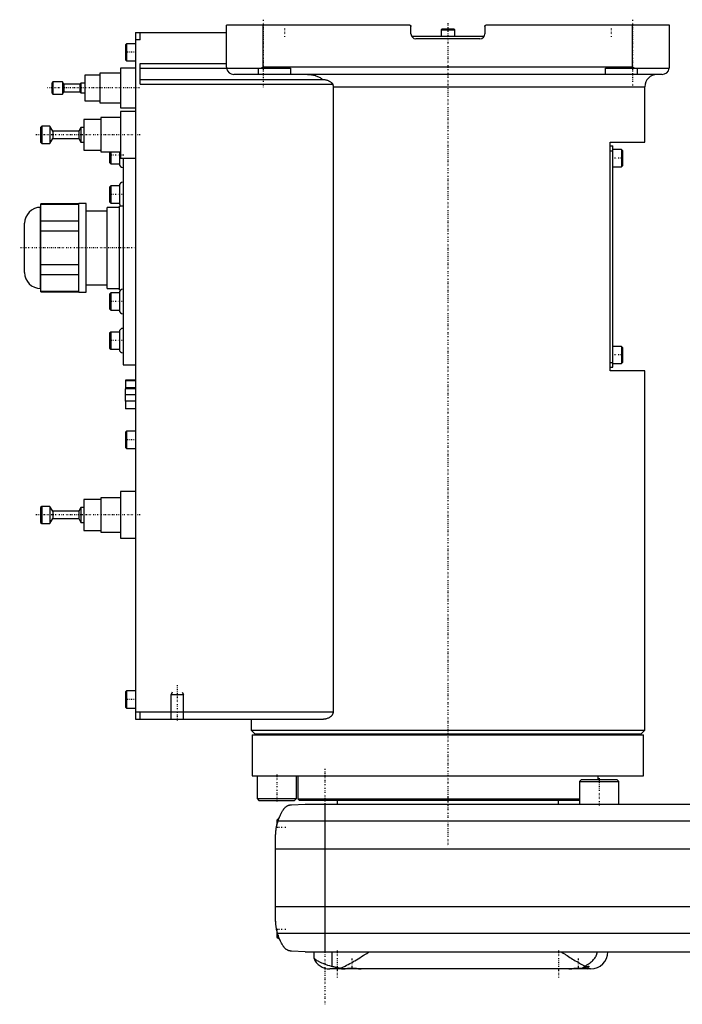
# Model space of a CAD drawing. Extents: x -174 to 502, y -147 to 655.
# Tile 1 of 4: x -174 to 95, y -81 to 319. Entities that reach past the tile are written whole.
import ezdxf

# ---------------------------------------------------------------- set-up
doc = ezdxf.new("R2010")
doc.units = 0
doc.linetypes.add('CENTER', pattern=[1.5, 0.45, -0.5, 0.05, -0.5])
for name, color, linetype in [('AM_0', 7, 'CONTINUOUS'), ('AM_10', 7, 'CONTINUOUS'), ('AM_7', 7, 'CENTER')]:
    doc.layers.add(name, color=color, linetype=linetype)

msp = doc.modelspace()

# ---------------------------------------------------------------- linework, layer by layer
at = {"layer": 'AM_0', "color": 7, "linetype": 'CONTINUOUS'}
for p, q in [((-90, 299.5), (-90, 316.5)), ((-15.5, 316.5), (-90, 316.5)), ((-75, 299.5), (-75, 316.5)), ((90, 316.5), (15.5, 316.5)), ((75, 299.5), (75, 316.5)), ((90, 299.5), (90, 316.5)), ((-127, 313.5), (-90, 313.5)), ((-127, 313.5), (-127, 34.5)), ((-125, 310.5), (-125, 313.5)), ((-15, 313), (-15, 316)), ((-2.35, 315), (-2.75, 314.6)), ((-2.75, 314.6), (-2.75, 312)), ((-2.75, 314.6), (2.75, 314.6)), ((-2.35, 315), (2.35, 315)), ((2.75, 314.6), (2.35, 315)), ((2.75, 312), (2.75, 314.6)), ((15, 316), (15, 313)), ((-130.6, 309), (-131, 308.6)), ((-131, 308.6), (-131, 302.4)), ((-127, 309), (-130.6, 309)), ((-130.6, 309), (-130.6, 302)), ((-125, 310.5), (-127, 310.5)), ((-14.73, 312), (14.73, 312)), ((13, 311), (-13, 311)), ((-131, 302.4), (-130.6, 302)), ((-130.6, 302), (-127, 302)), ((-125, 301), (-90, 301)), ((-125, 292.5), (-125, 301)), ((-141.5, 296.25), (-147.5, 296.25)), ((-147.5, 296.25), (-147.5, 285.75)), ((-133, 297), (-141.5, 297)), ((-141.5, 297), (-141.5, 285)), ((-127, 299), (-133, 299)), ((-133, 299), (-133, 283)), ((-125, 299), (-64, 299)), ((87, 296.5), (-87, 296.5)), ((-77, 296.5), (-77, 299)), ((-76.12, 299), (-75, 299.5)), ((75, 299.5), (-75, 299.5)), ((-64, 299), (-64, 296.5)), ((64, 299), (89.96, 299)), ((64, 296.5), (64, 299)), ((75, 299.5), (76.12, 299)), ((77, 296.5), (77, 299)), ((-160.5, 293.5), (-161, 293)), ((-161, 293), (-161, 289)), ((-156.6, 293.5), (-160.5, 293.5)), ((-160.5, 293.5), (-160.5, 288.5)), ((-156, 292.5), (-156.6, 293.5)), ((-156.6, 293.5), (-156.6, 288.5)), ((-149.5, 292.5), (-156, 292.5)), ((-156, 292.5), (-156, 289.5)), ((-149.2, 293), (-149.5, 292.5)), ((-149.5, 292.5), (-149.5, 289.5)), ((-147.5, 293), (-149.2, 293)), ((-149.2, 293), (-149.2, 289)), ((-125, 294.5), (-50.91, 294.5)), ((-125, 292.5), (-46.81, 292.5)), ((-161, 289), (-160.5, 288.5)), ((-160.5, 288.5), (-156.6, 288.5)), ((-156.6, 288.5), (-156, 289.5)), ((-156, 289.5), (-149.5, 289.5)), ((-149.5, 289.5), (-149.2, 289)), ((-149.2, 289), (-147.5, 289)), ((-46.64, 291.5), (80, 291.5)), ((-46.64, 291.5), (-46.64, 37.5)), ((80, 269), (80, 291.5)), ((-147.5, 285.75), (-141.5, 285.75)), ((-141.5, 285), (-133, 285)), ((-133, 283), (-127, 283)), ((-127, 281.5), (-133, 281.5)), ((-133, 281.5), (-133, 262.5)), ((-141, 278.25), (-148, 278.25)), ((-148, 278.25), (-148, 265.75)), ((-133, 279), (-141, 279)), ((-141, 279), (-141, 265)), ((-165, 275.5), (-165.5, 275)), ((-165.5, 275), (-165.5, 269)), ((-161.7, 275.5), (-165, 275.5)), ((-165, 275.5), (-165, 268.5)), ((-160.5, 273.5), (-161.7, 275.5)), ((-161.7, 275.5), (-161.7, 268.5)), ((-150, 273.5), (-160.5, 273.5)), ((-160.5, 273.5), (-160.5, 270.5)), ((-149.1, 275), (-150, 273.5)), ((-150, 273.5), (-150, 270.5)), ((-148, 275), (-149.1, 275)), ((-149.1, 275), (-149.1, 269)), ((-165.5, 269), (-165, 268.5)), ((-165, 268.5), (-161.7, 268.5)), ((-161.7, 268.5), (-160.5, 270.5)), ((-160.5, 270.5), (-150, 270.5)), ((-150, 270.5), (-149.1, 269)), ((-149.1, 269), (-148, 269)), ((66, 176), (66, 269)), ((66, 269), (80, 269)), ((-148, 265.75), (-141, 265.75)), ((-141, 265), (-133, 265)), ((-137.5, 265), (-137.5, 260.67)), ((-137, 265), (-137, 260.17)), ((-133.5, 265), (-133.5, 260.17)), ((66, 267.5), (67, 267.5)), ((66, 265.5), (67, 265.5)), ((67, 177.5), (67, 267.5)), ((70.6, 266), (67, 266)), ((71, 265.6), (70.6, 266)), ((70.6, 266), (70.6, 259)), ((71, 265.6), (71, 259.4)), ((-137.5, 260.67), (-137, 260.17)), ((-137, 260.17), (-133.5, 260.17)), ((-133, 262.5), (-127, 262.5)), ((-132, 262.51), (-132, 178.5)), ((67, 259), (70.6, 259)), ((70.6, 259), (71, 259.4)), ((-137, 251.25), (-137.5, 250.75)), ((-137.5, 250.75), (-137.5, 244.75)), ((-133.5, 251.25), (-137, 251.25)), ((-137, 251.25), (-137, 244.25)), ((-133.5, 251.25), (-133.5, 244.25)), ((-137.5, 244.75), (-137, 244.25)), ((-137, 244.25), (-133.5, 244.25)), ((-165.47, 242.5), (-165.51, 242.5)), ((-165.51, 209.5), (-165.51, 242.5)), ((-150, 243.89), (-165.47, 243.89)), ((-165.47, 208.11), (-165.47, 243.89)), ((-165.47, 243.74), (-150, 243.74)), ((-147, 244), (-150, 244)), ((-150, 208), (-150, 244)), ((-147, 208), (-147, 244)), ((-138.5, 241), (-147, 241)), ((-133.5, 242.5), (-138.5, 242.5)), ((-138.5, 209.5), (-138.5, 242.5)), ((-132, 243), (-133.5, 243)), ((-133.5, 209), (-133.5, 243)), ((-150, 236.84), (-165.47, 236.84)), ((-172, 215.99), (-172, 236.01)), ((-165.47, 232.9), (-150, 232.9)), ((-150, 219.1), (-165.47, 219.1)), ((-165.47, 215.16), (-150, 215.16)), ((-165.51, 209.5), (-165.47, 209.5)), ((-150, 208.26), (-165.47, 208.26)), ((-165.47, 208.11), (-150, 208.11)), ((-147, 211), (-138.5, 211)), ((-138.5, 209.5), (-133.5, 209.5)), ((-133.5, 209), (-132.83, 209)), ((-150, 208), (-147, 208)), ((-137, 207.75), (-137.5, 207.25)), ((-137.5, 207.25), (-137.5, 201.25)), ((-133.5, 207.75), (-137, 207.75)), ((-137, 207.75), (-137, 200.75)), ((-133.5, 207.75), (-133.5, 200.75)), ((-137.5, 201.25), (-137, 200.75)), ((-137, 200.75), (-133.5, 200.75)), ((-137, 191.83), (-137.5, 191.33)), ((-137.5, 191.33), (-137.5, 185.33)), ((-133.5, 191.83), (-137, 191.83)), ((-137, 191.83), (-137, 184.83)), ((-133.5, 191.83), (-133.5, 184.83)), ((-137.5, 185.33), (-137, 184.83)), ((-137, 184.83), (-133.5, 184.83)), ((70.6, 186), (67, 186)), ((71, 185.6), (70.6, 186)), ((70.6, 186), (70.6, 179)), ((71, 185.6), (71, 179.4)), ((-132, 178.5), (-127, 178.5)), ((66, 179.5), (67, 179.5)), ((66, 177.5), (67, 177.5)), ((67, 179), (70.6, 179)), ((70.6, 179), (71, 179.4)), ((-131, 172.3), (-131, 168.8)), ((-127, 172.3), (-131, 172.3)), ((80, 176), (66, 176)), ((80, 30), (80, 176)), ((-131.1, 168.8), (-131.1, 163.8)), ((-127, 168.8), (-131.1, 168.8)), ((-127, 172), (-131, 172)), ((-127, 169.18), (-131, 169.18)), ((-127, 166.3), (-131.1, 166.3)), ((-127, 163.8), (-131.1, 163.8)), ((-131, 163.8), (-131, 160.6)), ((-127, 160.6), (-131, 160.6)), ((-130.6, 151.5), (-131, 151.1)), ((-131, 151.1), (-131, 144.9)), ((-127, 151.5), (-130.6, 151.5)), ((-130.6, 151.5), (-130.6, 144.5)), ((-131, 144.9), (-130.6, 144.5)), ((-130.6, 144.5), (-127, 144.5)), ((-133, 124.5), (-141, 124.5)), ((-141, 124.5), (-141, 110.5)), ((-127, 127), (-133, 127)), ((-133, 127), (-133, 108)), ((-165, 121), (-165.5, 120.5)), ((-165.5, 120.5), (-165.5, 114.5)), ((-161.7, 121), (-165, 121)), ((-165, 121), (-165, 114)), ((-160.5, 119), (-161.7, 121)), ((-161.7, 121), (-161.7, 114)), ((-149.1, 120.5), (-150, 119)), ((-148, 120.5), (-149.1, 120.5)), ((-149.1, 120.5), (-149.1, 114.5)), ((-141, 123.75), (-148, 123.75)), ((-148, 123.75), (-148, 111.25)), ((-150, 119), (-160.5, 119)), ((-160.5, 119), (-160.5, 116)), ((-150, 119), (-150, 116)), ((-165.5, 114.5), (-165, 114)), ((-165, 114), (-161.7, 114)), ((-161.7, 114), (-160.5, 116)), ((-160.5, 116), (-150, 116)), ((-150, 116), (-149.1, 114.5)), ((-149.1, 114.5), (-148, 114.5)), ((-148, 111.25), (-141, 111.25)), ((-141, 110.5), (-133, 110.5)), ((-133, 108), (-127, 108)), ((-130.6, 46), (-131, 45.6)), ((-131, 45.6), (-131, 39.4)), ((-127, 46), (-130.6, 46)), ((-130.6, 46), (-130.6, 39)), ((-131, 39.4), (-130.6, 39)), ((-130.6, 39), (-127, 39)), ((-127, 37.5), (-46.64, 37.5)), ((-125, 34.5), (-125, 37.5)), ((-127, 34.5), (-50.56, 34.5)), ((-80, 34.5), (-80, 30)), ((-80, 30), (-78.5, 28.5)), ((-80, 30), (80, 30)), ((-79.5, 28.2), (-79.5, 11.5)), ((-79.5, 28.2), (79.5, 28.2)), ((-78.5, 28.5), (78.5, 28.5)), ((-75, 28.5), (-75, 28.2)), ((75, 28.2), (75, 28.5)), ((78.5, 28.5), (80, 30)), ((79.5, 11.5), (79.5, 28.2)), ((-79.5, 11.5), (79.5, 11.5)), ((-77.57, 11.5), (-77.57, 2.3)), ((-61.57, 2.3), (-61.57, 11.5)), ((-61, 11.5), (-61, 2.08)), ((54.29, 10), (53.49, 9.2)), ((53.49, 9.2), (53.49, 0)), ((53.49, 9.2), (69.49, 9.2)), ((54.29, 10), (68.69, 10)), ((61, 10), (61, 11.5)), ((69.49, 9.2), (68.69, 10)), ((69.49, 0), (69.49, 9.2)), ((-77.57, 2.3), (-76.77, 1.5)), ((-77.57, 2.3), (-61.57, 2.3)), ((-76.77, 1.5), (-62.37, 1.5)), ((-63.58, -0.25), (-58, 0)), ((-62.37, 1.5), (-61.57, 2.3)), ((-61, 2.08), (-60.5, 1.58)), ((-61, 2.08), (53.49, 2.08)), ((-60.5, 1.58), (53.49, 1.58)), ((-58, 0), (248, 0)), ((-50, 0), (-50, -60)), ((-45, 1.58), (-45, 0)), ((45, 0), (45, 1.58)), ((-69, -6), (-69.5, -6.5)), ((-69.5, -6.5), (-69.5, -8.59)), ((-69.01, -6.81), (259.01, -6.81)), ((-68.72, -6), (-69, -6)), ((-69, -6), (-69, -6.79)), ((-70, -46.97), (-70, -13.03)), ((-70, -18.16), (260, -18.16)), ((-70, -41.62), (260, -41.62)), ((-69.5, -51.41), (-69.5, -54)), ((-69.5, -54), (-69, -54.5)), ((-69.24, -52.43), (259.24, -52.43)), ((-69, -53.21), (-69, -54.5)), ((-69, -54.5), (-68.53, -54.5)), ((-58, -60), (-63.58, -59.75)), ((-58, -60), (251.5, -60)), ((-54.53, -60), (-54.53, -62.51)), ((-46.98, -65.9), (-46.98, -60)), ((58, -67), (-48, -67)), ((-42.61, -66.99), (-42.6, -67)), ((-35.4, -67), (-35.39, -66.99)), ((49.39, -66.99), (49.4, -67)), ((54.71, -66.6), (57, -66.6)), ((56.6, -67), (57, -66.6)), ((57, -66.6), (57, -65.89))]:
    msp.add_line(p, q, dxfattribs=at)
for points in [[(-15.5, 316.5, 0), (-15.5, 316.5, 0), (-15.49, 316.5, 0), (-15.49, 316.5, 0), (-15.48, 316.5, 0), (-15.48, 316.5, 0), (-15.47, 316.5, 0), (-15.47, 316.5, 0), (-15.46, 316.5, 0), (-15.46, 316.5, 0), (-15.45, 316.5, 0), (-15.45, 316.5, 0), (-15.44, 316.5, 0), (-15.44, 316.5, 0), (-15.43, 316.5, 0), (-15.43, 316.49, 0), (-15.42, 316.49, 0), (-15.41, 316.49, 0), (-15.41, 316.49, 0), (-15.41, 316.49, 0), (-15.4, 316.49, 0), (-15.4, 316.49, 0), (-15.39, 316.49, 0), (-15.39, 316.49, 0), (-15.38, 316.49, 0), (-15.38, 316.48, 0), (-15.37, 316.48, 0), (-15.37, 316.48, 0), (-15.37, 316.48, 0), (-15.36, 316.48, 0), (-15.35, 316.48, 0), (-15.35, 316.48, 0), (-15.34, 316.47, 0), (-15.34, 316.47, 0), (-15.34, 316.47, 0), (-15.33, 316.47, 0), (-15.32, 316.47, 0), (-15.32, 316.47, 0), (-15.31, 316.46, 0), (-15.31, 316.46, 0), (-15.3, 316.46, 0), (-15.3, 316.46, 0), (-15.3, 316.46, 0), (-15.29, 316.45, 0), (-15.28, 316.45, 0), (-15.28, 316.45, 0), (-15.27, 316.45, 0), (-15.27, 316.44, 0), (-15.27, 316.44, 0), (-15.26, 316.44, 0), (-15.26, 316.44, 0), (-15.25, 316.43, 0), (-15.25, 316.43, 0), (-15.24, 316.43, 0), (-15.24, 316.43, 0), (-15.24, 316.42, 0), (-15.23, 316.42, 0), (-15.23, 316.42, 0), (-15.22, 316.41, 0), (-15.21, 316.41, 0), (-15.21, 316.41, 0), (-15.21, 316.41, 0), (-15.2, 316.4, 0), (-15.2, 316.4, 0), (-15.2, 316.4, 0), (-15.19, 316.39, 0), (-15.19, 316.39, 0), (-15.19, 316.39, 0), (-15.18, 316.38, 0), (-15.18, 316.38, 0), (-15.18, 316.38, 0), (-15.17, 316.38, 0), (-15.17, 316.37, 0), (-15.16, 316.37, 0), (-15.16, 316.37, 0), (-15.15, 316.36, 0), (-15.15, 316.36, 0), (-15.15, 316.36, 0), (-15.15, 316.35, 0), (-15.14, 316.35, 0), (-15.14, 316.34, 0), (-15.13, 316.34, 0), (-15.13, 316.34, 0), (-15.13, 316.33, 0), (-15.13, 316.33, 0), (-15.12, 316.33, 0), (-15.12, 316.32, 0), (-15.11, 316.32, 0), (-15.11, 316.31, 0), (-15.11, 316.31, 0), (-15.1, 316.31, 0), (-15.1, 316.3, 0), (-15.1, 316.3, 0), (-15.09, 316.29, 0), (-15.09, 316.29, 0), (-15.09, 316.28, 0), (-15.08, 316.28, 0), (-15.08, 316.28, 0), (-15.08, 316.27, 0), (-15.08, 316.27, 0), (-15.07, 316.26, 0), (-15.07, 316.26, 0), (-15.07, 316.25, 0), (-15.06, 316.25, 0), (-15.06, 316.24, 0), (-15.06, 316.24, 0), (-15.06, 316.24, 0), (-15.06, 316.23, 0), (-15.05, 316.23, 0), (-15.05, 316.22, 0), (-15.05, 316.22, 0), (-15.05, 316.21, 0), (-15.05, 316.21, 0), (-15.04, 316.21, 0), (-15.04, 316.2, 0), (-15.04, 316.2, 0), (-15.04, 316.19, 0), (-15.04, 316.18, 0), (-15.03, 316.18, 0), (-15.03, 316.18, 0), (-15.03, 316.17, 0), (-15.03, 316.17, 0), (-15.03, 316.16, 0), (-15.02, 316.15, 0), (-15.02, 316.15, 0), (-15.02, 316.14, 0), (-15.02, 316.14, 0), (-15.02, 316.14, 0), (-15.02, 316.13, 0), (-15.02, 316.12, 0), (-15.01, 316.12, 0)], [(15, 316, 0), (15, 316, 0), (15, 316.01, 0), (15, 316.02, 0), (15, 316.02, 0), (15, 316.02, 0), (15, 316.03, 0), (15, 316.03, 0), (15, 316.04, 0), (15, 316.05, 0), (15, 316.05, 0), (15, 316.06, 0), (15, 316.06, 0), (15, 316.07, 0), (15.01, 316.07, 0), (15.01, 316.08, 0), (15.01, 316.08, 0), (15.01, 316.09, 0), (15.01, 316.09, 0), (15.01, 316.1, 0), (15.01, 316.1, 0), (15.01, 316.11, 0), (15.01, 316.11, 0), (15.01, 316.12, 0), (15.02, 316.12, 0), (15.02, 316.13, 0), (15.02, 316.13, 0), (15.02, 316.14, 0), (15.02, 316.14, 0), (15.02, 316.15, 0), (15.02, 316.15, 0), (15.03, 316.16, 0), (15.03, 316.17, 0), (15.03, 316.17, 0), (15.03, 316.17, 0), (15.03, 316.18, 0), (15.04, 316.18, 0), (15.04, 316.19, 0), (15.04, 316.2, 0), (15.04, 316.2, 0), (15.04, 316.21, 0), (15.05, 316.21, 0), (15.05, 316.21, 0), (15.05, 316.22, 0), (15.05, 316.23, 0), (15.06, 316.23, 0), (15.06, 316.24, 0), (15.06, 316.24, 0), (15.06, 316.24, 0), (15.07, 316.25, 0), (15.07, 316.25, 0), (15.07, 316.26, 0), (15.08, 316.27, 0), (15.08, 316.27, 0), (15.08, 316.27, 0), (15.08, 316.28, 0), (15.09, 316.28, 0), (15.09, 316.29, 0), (15.09, 316.29, 0), (15.1, 316.3, 0), (15.1, 316.3, 0), (15.1, 316.3, 0), (15.11, 316.31, 0), (15.11, 316.31, 0), (15.11, 316.32, 0), (15.12, 316.32, 0), (15.12, 316.32, 0), (15.12, 316.33, 0), (15.13, 316.33, 0), (15.13, 316.33, 0), (15.13, 316.34, 0), (15.13, 316.34, 0), (15.14, 316.35, 0), (15.14, 316.35, 0), (15.15, 316.35, 0), (15.15, 316.36, 0), (15.15, 316.36, 0), (15.16, 316.36, 0), (15.16, 316.37, 0), (15.16, 316.37, 0), (15.17, 316.38, 0), (15.17, 316.38, 0), (15.18, 316.38, 0), (15.18, 316.39, 0), (15.18, 316.39, 0), (15.19, 316.39, 0), (15.19, 316.39, 0), (15.2, 316.4, 0), (15.2, 316.4, 0), (15.21, 316.41, 0), (15.21, 316.41, 0), (15.21, 316.41, 0), (15.22, 316.41, 0), (15.22, 316.42, 0), (15.23, 316.42, 0), (15.24, 316.42, 0), (15.24, 316.43, 0), (15.24, 316.43, 0), (15.25, 316.43, 0), (15.25, 316.43, 0), (15.26, 316.44, 0), (15.26, 316.44, 0), (15.27, 316.44, 0), (15.27, 316.45, 0), (15.28, 316.45, 0), (15.28, 316.45, 0), (15.29, 316.45, 0), (15.29, 316.45, 0), (15.29, 316.46, 0), (15.3, 316.46, 0), (15.3, 316.46, 0), (15.31, 316.46, 0), (15.31, 316.46, 0), (15.32, 316.46, 0), (15.32, 316.47, 0), (15.33, 316.47, 0), (15.33, 316.47, 0), (15.34, 316.47, 0), (15.35, 316.48, 0), (15.35, 316.48, 0), (15.35, 316.48, 0), (15.36, 316.48, 0), (15.36, 316.48, 0), (15.37, 316.48, 0), (15.38, 316.48, 0), (15.38, 316.49, 0), (15.39, 316.49, 0), (15.39, 316.49, 0), (15.4, 316.49, 0), (15.4, 316.49, 0), (15.4, 316.49, 0)], [(-15.01, 316.07, 0), (-15, 316.06, 0), (-15, 316.04, 0), (-15, 316.01, 0), (-15, 316, 0)], [(-90, 299.5, 0), (-90, 299.42, 0), (-89.99, 299.25, 0), (-89.97, 299.08, 0), (-89.96, 299, 0)], [(-57.06, 296.5, 0), (-56.89, 296.5, 0), (-56.53, 296.49, 0), (-56.16, 296.46, 0), (-55.98, 296.45, 0), (-55.79, 296.43, 0), (-55.42, 296.38, 0), (-55.04, 296.32, 0), (-54.68, 296.24, 0), (-54.32, 296.16, 0), (-53.97, 296.06, 0), (-53.8, 296.01, 0), (-53.64, 295.96, 0), (-53.3, 295.84, 0), (-52.96, 295.71, 0), (-52.61, 295.56, 0), (-52.27, 295.39, 0), (-51.94, 295.21, 0), (-51.78, 295.12, 0), (-51.63, 295.02, 0), (-51.33, 294.82, 0), (-51.05, 294.61, 0), (-50.91, 294.5, 0)], [(89.96, 299, 0), (89.97, 299.08, 0), (89.99, 299.25, 0), (90, 299.42, 0), (90, 299.5, 0)], [(-50.91, 294.5, 0), (-50.89, 294.5, 0), (-50.85, 294.5, 0), (-50.81, 294.5, 0), (-50.79, 294.5, 0), (-50.77, 294.5, 0), (-50.73, 294.5, 0), (-50.69, 294.49, 0), (-50.54, 294.48, 0), (-50.29, 294.45, 0), (-50.16, 294.43, 0), (-50.03, 294.4, 0), (-49.77, 294.35, 0), (-49.51, 294.28, 0), (-49.24, 294.2, 0), (-48.97, 294.11, 0), (-48.71, 294.01, 0), (-48.58, 293.96, 0), (-48.45, 293.9, 0), (-48.2, 293.78, 0), (-47.97, 293.65, 0), (-47.74, 293.52, 0), (-47.62, 293.43, 0), (-47.58, 293.41, 0), (-47.55, 293.38, 0), (-47.53, 293.37, 0), (-47.51, 293.36, 0), (-47.48, 293.33, 0), (-47.45, 293.31, 0), (-47.42, 293.28, 0), (-47.38, 293.26, 0), (-47.35, 293.23, 0), (-47.34, 293.21, 0), (-47.32, 293.2, 0), (-47.29, 293.17, 0), (-47.26, 293.14, 0), (-47.24, 293.13, 0), (-47.23, 293.11, 0), (-47.2, 293.08, 0), (-47.17, 293.05, 0), (-47.15, 293.04, 0), (-47.14, 293.02, 0), (-47.11, 292.99, 0), (-47.08, 292.96, 0), (-47.05, 292.92, 0), (-47.03, 292.89, 0), (-47, 292.86, 0), (-46.99, 292.84, 0), (-46.98, 292.82, 0), (-46.95, 292.79, 0), (-46.93, 292.75, 0), (-46.91, 292.71, 0), (-46.89, 292.68, 0), (-46.87, 292.64, 0), (-46.86, 292.62, 0), (-46.85, 292.6, 0), (-46.83, 292.56, 0), (-46.82, 292.52, 0), (-46.81, 292.5, 0)], [(-46.81, 292.5, 0), (-46.8, 292.47, 0), (-46.78, 292.42, 0), (-46.77, 292.36, 0), (-46.76, 292.33, 0), (-46.75, 292.31, 0), (-46.73, 292.25, 0), (-46.72, 292.19, 0), (-46.71, 292.14, 0), (-46.7, 292.08, 0), (-46.68, 292.03, 0), (-46.68, 292, 0), (-46.67, 291.97, 0), (-46.67, 291.91, 0), (-46.66, 291.86, 0), (-46.65, 291.8, 0), (-46.65, 291.75, 0), (-46.64, 291.69, 0), (-46.64, 291.66, 0), (-46.64, 291.64, 0), (-46.64, 291.58, 0), (-46.64, 291.53, 0), (-46.64, 291.5, 0)], [(-46.64, 37.5, 0), (-46.64, 37.47, 0), (-46.64, 37.42, 0), (-46.64, 37.36, 0), (-46.64, 37.33, 0), (-46.65, 37.3, 0), (-46.65, 37.25, 0), (-46.66, 37.19, 0), (-46.67, 37.14, 0), (-46.68, 37.09, 0), (-46.69, 37.03, 0), (-46.69, 37, 0), (-46.7, 36.98, 0), (-46.71, 36.92, 0), (-46.73, 36.87, 0), (-46.75, 36.82, 0), (-46.76, 36.77, 0), (-46.78, 36.72, 0), (-46.79, 36.69, 0), (-46.8, 36.67, 0), (-46.82, 36.62, 0), (-46.84, 36.57, 0), (-46.86, 36.54, 0), (-46.87, 36.52, 0), (-46.89, 36.47, 0), (-46.92, 36.42, 0), (-46.93, 36.4, 0), (-46.94, 36.37, 0), (-46.97, 36.32, 0), (-47, 36.28, 0), (-47.03, 36.23, 0), (-47.06, 36.19, 0), (-47.09, 36.14, 0), (-47.1, 36.12, 0), (-47.12, 36.1, 0), (-47.15, 36.06, 0), (-47.18, 36.01, 0), (-47.21, 35.97, 0), (-47.25, 35.93, 0), (-47.28, 35.89, 0), (-47.3, 35.87, 0), (-47.32, 35.85, 0), (-47.35, 35.81, 0), (-47.39, 35.77, 0), (-47.43, 35.74, 0), (-47.46, 35.7, 0), (-47.5, 35.66, 0), (-47.52, 35.65, 0), (-47.54, 35.63, 0), (-47.58, 35.59, 0), (-47.61, 35.56, 0), (-47.65, 35.53, 0), (-47.69, 35.49, 0), (-47.73, 35.46, 0), (-47.75, 35.45, 0), (-47.77, 35.43, 0), (-47.81, 35.4, 0), (-47.85, 35.37, 0), (-47.98, 35.28, 0), (-48.11, 35.2, 0), (-48.23, 35.12, 0), (-48.49, 34.98, 0), (-48.76, 34.86, 0), (-49.04, 34.75, 0), (-49.32, 34.67, 0), (-49.6, 34.6, 0), (-49.74, 34.57, 0), (-49.88, 34.55, 0), (-50.15, 34.52, 0), (-50.42, 34.5, 0), (-50.56, 34.5, 0)], [(-69.01, -6.81, 0), (-68.95, -6.65, 0), (-68.84, -6.32, 0), (-68.72, -5.99, 0), (-68.66, -5.83, 0), (-68.59, -5.66, 0), (-68.46, -5.34, 0), (-68.33, -5.03, 0), (-68.19, -4.72, 0), (-68.05, -4.42, 0), (-67.91, -4.12, 0), (-67.83, -3.97, 0), (-67.76, -3.83, 0), (-67.61, -3.55, 0), (-67.46, -3.27, 0), (-67.3, -3, 0), (-67.15, -2.74, 0), (-67, -2.49, 0), (-66.92, -2.37, 0), (-66.85, -2.25, 0), (-66.7, -2.02, 0), (-66.55, -1.8, 0), (-66.48, -1.69, 0)], [(-66.48, -1.69, 0), (-66.4, -1.61, 0), (-66.26, -1.45, 0), (-66.11, -1.31, 0), (-66.03, -1.24, 0), (-65.95, -1.17, 0), (-65.8, -1.05, 0), (-65.64, -0.94, 0), (-65.49, -0.84, 0), (-65.33, -0.75, 0), (-65.18, -0.67, 0), (-65.1, -0.63, 0), (-65.02, -0.59, 0), (-64.87, -0.53, 0), (-64.72, -0.48, 0), (-64.57, -0.42, 0), (-64.47, -0.4, 0), (-64.44, -0.39, 0), (-64.42, -0.38, 0), (-64.4, -0.38, 0), (-64.39, -0.37, 0), (-64.36, -0.37, 0), (-64.33, -0.36, 0), (-64.3, -0.35, 0), (-64.28, -0.35, 0), (-64.25, -0.34, 0), (-64.23, -0.34, 0), (-64.22, -0.33, 0), (-64.19, -0.33, 0), (-64.16, -0.32, 0), (-64.14, -0.32, 0), (-64.13, -0.32, 0), (-64.1, -0.31, 0), (-64.07, -0.31, 0), (-64.05, -0.3, 0), (-64.04, -0.3, 0), (-64.01, -0.3, 0), (-63.98, -0.29, 0), (-63.95, -0.29, 0), (-63.92, -0.28, 0), (-63.88, -0.28, 0), (-63.87, -0.28, 0), (-63.85, -0.28, 0), (-63.82, -0.27, 0), (-63.79, -0.27, 0), (-63.76, -0.27, 0), (-63.73, -0.26, 0), (-63.69, -0.26, 0), (-63.68, -0.26, 0), (-63.66, -0.26, 0), (-63.63, -0.26, 0), (-63.6, -0.25, 0), (-63.58, -0.25, 0)], [(-70, -13.03, 0), (-70, -12.86, 0), (-69.99, -12.52, 0), (-69.98, -12.18, 0), (-69.97, -12.01, 0), (-69.96, -11.84, 0), (-69.94, -11.5, 0), (-69.91, -11.15, 0), (-69.88, -10.81, 0), (-69.83, -10.46, 0), (-69.79, -10.12, 0), (-69.76, -9.94, 0), (-69.73, -9.77, 0), (-69.67, -9.42, 0), (-69.6, -9.07, 0), (-69.53, -8.72, 0), (-69.45, -8.37, 0), (-69.36, -8.03, 0), (-69.32, -7.85, 0), (-69.27, -7.68, 0), (-69.17, -7.33, 0), (-69.06, -6.99, 0), (-69.01, -6.81, 0)], [(-68.72, -6, 0), (-68.7, -5.95, 0), (-68.66, -5.85, 0), (-68.63, -5.75, 0), (-68.61, -5.71, 0), (-68.59, -5.66, 0), (-68.56, -5.58, 0), (-68.53, -5.49, 0), (-68.49, -5.42, 0), (-68.47, -5.35, 0), (-68.44, -5.29, 0), (-68.43, -5.26, 0), (-68.42, -5.23, 0), (-68.39, -5.18, 0), (-68.37, -5.13, 0), (-68.36, -5.09, 0), (-68.34, -5.06, 0), (-68.33, -5.04, 0), (-68.33, -5.03, 0), (-68.32, -5.02, 0), (-68.32, -5.01, 0), (-68.32, -5, 0), (-68.32, -5, 0)], [(-70, -13.03, 0), (-70, -12.94, 0), (-70, -12.76, 0), (-69.99, -12.57, 0), (-69.99, -12.47, 0), (-69.99, -12.36, 0), (-69.98, -12.14, 0), (-69.97, -11.91, 0), (-69.95, -11.67, 0), (-69.93, -11.42, 0), (-69.91, -11.15, 0), (-69.9, -11.02, 0), (-69.88, -10.89, 0), (-69.85, -10.62, 0), (-69.82, -10.34, 0), (-69.78, -10.07, 0), (-69.74, -9.8, 0), (-69.69, -9.53, 0), (-69.67, -9.4, 0), (-69.64, -9.26, 0), (-69.59, -8.99, 0), (-69.53, -8.72, 0), (-69.5, -8.59, 0)], [(-70, -13.03, 0), (-70, -12.94, 0), (-70, -12.76, 0), (-69.99, -12.57, 0), (-69.99, -12.47, 0), (-69.99, -12.36, 0), (-69.98, -12.14, 0), (-69.97, -11.91, 0), (-69.95, -11.67, 0), (-69.93, -11.42, 0), (-69.91, -11.15, 0), (-69.9, -11.02, 0), (-69.88, -10.89, 0), (-69.85, -10.62, 0), (-69.82, -10.34, 0), (-69.78, -10.07, 0), (-69.74, -9.8, 0), (-69.69, -9.53, 0), (-69.67, -9.4, 0), (-69.64, -9.26, 0), (-69.59, -8.99, 0), (-69.53, -8.72, 0), (-69.5, -8.59, 0)], [(-69.24, -52.43, 0), (-69.28, -52.27, 0), (-69.37, -51.97, 0), (-69.44, -51.66, 0), (-69.48, -51.51, 0), (-69.51, -51.35, 0), (-69.58, -51.05, 0), (-69.64, -50.74, 0), (-69.7, -50.44, 0), (-69.75, -50.13, 0), (-69.79, -49.83, 0), (-69.82, -49.68, 0), (-69.84, -49.52, 0), (-69.87, -49.22, 0), (-69.9, -48.92, 0), (-69.93, -48.63, 0), (-69.95, -48.33, 0), (-69.97, -48.03, 0), (-69.98, -47.88, 0), (-69.99, -47.73, 0), (-69.99, -47.42, 0), (-70, -47.12, 0), (-70, -46.97, 0)], [(-69.5, -51.41, 0), (-69.53, -51.27, 0), (-69.59, -50.98, 0), (-69.65, -50.69, 0), (-69.68, -50.54, 0), (-69.7, -50.4, 0), (-69.75, -50.1, 0), (-69.8, -49.81, 0), (-69.84, -49.51, 0), (-69.87, -49.23, 0), (-69.9, -48.95, 0), (-69.91, -48.81, 0), (-69.93, -48.68, 0), (-69.95, -48.43, 0), (-69.96, -48.18, 0), (-69.98, -47.96, 0), (-69.98, -47.75, 0), (-69.99, -47.55, 0), (-69.99, -47.46, 0), (-70, -47.37, 0), (-70, -47.19, 0), (-70, -47.04, 0), (-70, -46.97, 0)], [(-66.48, -58.31, 0), (-66.55, -58.19, 0), (-66.72, -57.95, 0), (-66.88, -57.69, 0), (-66.97, -57.56, 0), (-67.05, -57.42, 0), (-67.22, -57.14, 0), (-67.39, -56.85, 0), (-67.56, -56.55, 0), (-67.72, -56.24, 0), (-67.89, -55.91, 0), (-67.97, -55.75, 0), (-68.05, -55.58, 0), (-68.21, -55.24, 0), (-68.37, -54.88, 0), (-68.52, -54.53, 0), (-68.66, -54.16, 0), (-68.8, -53.78, 0), (-68.87, -53.6, 0), (-68.94, -53.4, 0), (-69.06, -53.02, 0), (-69.18, -52.62, 0), (-69.24, -52.43, 0)], [(-68.09, -55.5, 0), (-68.09, -55.5, 0), (-68.09, -55.49, 0), (-68.1, -55.48, 0), (-68.1, -55.47, 0), (-68.11, -55.46, 0), (-68.12, -55.44, 0), (-68.13, -55.4, 0), (-68.15, -55.37, 0), (-68.17, -55.32, 0), (-68.2, -55.27, 0), (-68.21, -55.24, 0), (-68.22, -55.21, 0), (-68.25, -55.15, 0), (-68.28, -55.08, 0), (-68.31, -55, 0), (-68.35, -54.92, 0), (-68.39, -54.84, 0), (-68.41, -54.79, 0), (-68.43, -54.75, 0), (-68.47, -54.65, 0), (-68.51, -54.55, 0), (-68.53, -54.5, 0)], [(-63.58, -59.75, 0), (-63.6, -59.75, 0), (-63.63, -59.74, 0), (-63.67, -59.74, 0), (-63.68, -59.74, 0), (-63.7, -59.74, 0), (-63.73, -59.74, 0), (-63.76, -59.73, 0), (-63.8, -59.73, 0), (-63.83, -59.73, 0), (-63.86, -59.72, 0), (-63.88, -59.72, 0), (-63.9, -59.72, 0), (-63.93, -59.71, 0), (-63.96, -59.71, 0), (-63.99, -59.71, 0), (-64.02, -59.7, 0), (-64.06, -59.7, 0), (-64.07, -59.69, 0), (-64.09, -59.69, 0), (-64.12, -59.68, 0), (-64.15, -59.68, 0), (-64.16, -59.68, 0), (-64.18, -59.67, 0), (-64.21, -59.67, 0), (-64.24, -59.66, 0), (-64.25, -59.66, 0), (-64.27, -59.65, 0), (-64.3, -59.65, 0), (-64.32, -59.64, 0), (-64.35, -59.63, 0), (-64.38, -59.63, 0), (-64.41, -59.62, 0), (-64.42, -59.62, 0), (-64.44, -59.61, 0), (-64.47, -59.6, 0), (-64.49, -59.6, 0), (-64.59, -59.57, 0), (-64.74, -59.52, 0), (-64.9, -59.46, 0), (-65.05, -59.39, 0), (-65.13, -59.36, 0), (-65.21, -59.32, 0), (-65.37, -59.23, 0), (-65.53, -59.14, 0), (-65.69, -59.03, 0), (-65.84, -58.92, 0), (-66, -58.79, 0), (-66.07, -58.73, 0), (-66.14, -58.66, 0), (-66.28, -58.53, 0), (-66.41, -58.38, 0), (-66.48, -58.31, 0)], [(-43.84, -66.65, 0), (-43.55, -66.55, 0), (-42.96, -66.33, 0), (-42.38, -66.08, 0), (-42.08, -65.95, 0), (-41.78, -65.81, 0), (-41.16, -65.51, 0), (-40.52, -65.18, 0), (-39.87, -64.83, 0), (-39.21, -64.46, 0), (-38.53, -64.07, 0), (-38.19, -63.87, 0), (-37.85, -63.67, 0), (-37.16, -63.25, 0), (-36.46, -62.83, 0), (-35.77, -62.4, 0), (-35.07, -61.96, 0), (-34.38, -61.52, 0), (-34.03, -61.3, 0), (-33.69, -61.08, 0), (-33, -60.64, 0), (-32.33, -60.21, 0), (-32, -60, 0)], [(46, -60, 0), (46.27, -60.17, 0), (46.8, -60.51, 0), (47.34, -60.86, 0), (47.62, -61.04, 0), (47.89, -61.21, 0), (48.45, -61.56, 0), (49, -61.92, 0), (49.56, -62.27, 0), (50.12, -62.61, 0), (50.68, -62.96, 0), (50.95, -63.13, 0), (51.23, -63.3, 0), (51.78, -63.63, 0), (52.33, -63.95, 0), (52.88, -64.27, 0), (53.41, -64.57, 0), (53.94, -64.87, 0), (54.2, -65.01, 0), (54.46, -65.15, 0), (54.98, -65.41, 0), (55.48, -65.66, 0), (55.72, -65.78, 0)], [(55.72, -65.78, 0), (55.99, -65.65, 0), (56.5, -65.37, 0), (56.99, -65.08, 0), (57.22, -64.93, 0), (57.44, -64.78, 0), (57.86, -64.46, 0), (58.25, -64.15, 0), (58.61, -63.83, 0), (58.93, -63.51, 0), (59.22, -63.2, 0), (59.36, -63.04, 0), (59.48, -62.89, 0), (59.72, -62.57, 0), (59.93, -62.25, 0), (60.12, -61.93, 0), (60.22, -61.74, 0), (60.25, -61.68, 0), (60.27, -61.63, 0), (60.28, -61.6, 0), (60.3, -61.57, 0), (60.32, -61.52, 0), (60.34, -61.46, 0), (60.37, -61.41, 0), (60.39, -61.35, 0), (60.41, -61.3, 0), (60.42, -61.27, 0), (60.43, -61.24, 0), (60.45, -61.19, 0), (60.47, -61.13, 0), (60.48, -61.1, 0), (60.48, -61.07, 0), (60.5, -61.02, 0), (60.52, -60.96, 0), (60.53, -60.93, 0), (60.53, -60.9, 0), (60.55, -60.84, 0), (60.56, -60.79, 0), (60.58, -60.73, 0), (60.59, -60.67, 0), (60.6, -60.6, 0), (60.6, -60.57, 0), (60.61, -60.54, 0), (60.62, -60.48, 0), (60.63, -60.42, 0), (60.63, -60.35, 0), (60.64, -60.29, 0), (60.64, -60.23, 0), (60.65, -60.19, 0), (60.65, -60.16, 0), (60.65, -60.1, 0), (60.65, -60.03, 0), (60.65, -60, 0)], [(-54.53, -62.51, 0), (-54.53, -62.52, 0), (-54.48, -62.56, 0), (-54.38, -62.65, 0), (-54.32, -62.71, 0), (-54.24, -62.77, 0), (-54.05, -62.93, 0), (-53.81, -63.11, 0), (-53.53, -63.31, 0), (-53.2, -63.52, 0), (-52.82, -63.75, 0), (-52.61, -63.87, 0), (-52.4, -63.98, 0), (-51.93, -64.22, 0), (-51.41, -64.46, 0), (-50.85, -64.7, 0), (-50.25, -64.93, 0), (-49.6, -65.16, 0), (-49.25, -65.27, 0), (-48.9, -65.38, 0), (-48.16, -65.6, 0), (-47.38, -65.81, 0), (-46.98, -65.9, 0)], [(-46.98, -65.9, 0), (-46.91, -65.92, 0), (-46.76, -65.96, 0), (-46.61, -65.99, 0), (-46.54, -66.01, 0), (-46.46, -66.03, 0), (-46.31, -66.07, 0), (-46.15, -66.11, 0), (-45.98, -66.15, 0), (-45.81, -66.2, 0), (-45.64, -66.24, 0), (-45.56, -66.26, 0), (-45.47, -66.28, 0), (-45.29, -66.33, 0), (-45.11, -66.37, 0), (-44.92, -66.41, 0), (-44.73, -66.46, 0), (-44.54, -66.5, 0), (-44.44, -66.52, 0), (-44.35, -66.54, 0), (-44.15, -66.59, 0), (-43.94, -66.63, 0), (-43.84, -66.65, 0)], [(-43.84, -66.65, 0), (-43.81, -66.66, 0), (-43.74, -66.69, 0), (-43.67, -66.72, 0), (-43.64, -66.74, 0), (-43.6, -66.75, 0), (-43.53, -66.78, 0), (-43.46, -66.8, 0), (-43.39, -66.83, 0), (-43.32, -66.85, 0), (-43.26, -66.87, 0), (-43.22, -66.88, 0), (-43.18, -66.89, 0), (-43.11, -66.91, 0), (-43.04, -66.92, 0), (-42.97, -66.94, 0), (-42.9, -66.95, 0), (-42.83, -66.96, 0), (-42.8, -66.97, 0), (-42.76, -66.97, 0), (-42.69, -66.98, 0), (-42.62, -66.99, 0), (-42.58, -66.99, 0)], [(-43.3, -67, 0), (-43.3, -66.99, 0), (-43.29, -66.99, 0), (-43.29, -66.99, 0), (-43.28, -66.99, 0), (-43.27, -66.99, 0), (-43.25, -66.99, 0), (-43.23, -66.99, 0), (-43.2, -66.98, 0), (-43.17, -66.98, 0), (-43.14, -66.98, 0), (-43.12, -66.98, 0), (-43.1, -66.98, 0), (-43.05, -66.98, 0), (-43, -66.98, 0), (-42.95, -66.98, 0), (-42.89, -66.98, 0), (-42.83, -66.98, 0), (-42.8, -66.99, 0), (-42.77, -66.99, 0), (-42.7, -66.99, 0), (-42.62, -66.99, 0), (-42.58, -66.99, 0)], [(-43.25, -67, 0), (-43.26, -67, 0), (-43.29, -67, 0), (-43.3, -67, 0), (-43.3, -67, 0)], [(-42.58, -66.99, 0), (-42.56, -66.99, 0), (-42.51, -66.98, 0), (-42.46, -66.98, 0), (-42.44, -66.98, 0), (-42.42, -66.97, 0), (-42.37, -66.97, 0), (-42.31, -66.96, 0), (-42.26, -66.95, 0), (-42.21, -66.95, 0), (-42.15, -66.94, 0), (-42.13, -66.93, 0), (-42.1, -66.93, 0), (-42.04, -66.92, 0), (-41.99, -66.91, 0), (-41.93, -66.91, 0), (-41.87, -66.9, 0), (-41.81, -66.89, 0), (-41.78, -66.88, 0), (-41.75, -66.88, 0), (-41.68, -66.87, 0), (-41.62, -66.86, 0), (-41.58, -66.85, 0), (-41.55, -66.85, 0), (-41.48, -66.84, 0), (-41.42, -66.82, 0), (-41.38, -66.82, 0), (-41.35, -66.81, 0), (-41.28, -66.8, 0), (-41.21, -66.79, 0), (-41.13, -66.78, 0), (-41.06, -66.77, 0), (-40.99, -66.76, 0), (-40.95, -66.76, 0), (-40.91, -66.75, 0), (-40.84, -66.74, 0), (-40.76, -66.73, 0), (-40.68, -66.72, 0), (-40.61, -66.71, 0), (-40.53, -66.7, 0), (-40.49, -66.7, 0), (-40.45, -66.69, 0), (-40.37, -66.69, 0), (-40.29, -66.68, 0), (-40.21, -66.67, 0), (-40.13, -66.66, 0), (-40.05, -66.66, 0), (-40.01, -66.65, 0), (-39.97, -66.65, 0), (-39.89, -66.64, 0), (-39.8, -66.64, 0), (-39.72, -66.63, 0), (-39.64, -66.63, 0), (-39.56, -66.62, 0), (-39.52, -66.62, 0), (-39.48, -66.62, 0), (-39.4, -66.62, 0), (-39.31, -66.62, 0), (-39.23, -66.61, 0), (-39.15, -66.61, 0), (-39.07, -66.61, 0), (-39.03, -66.61, 0), (-38.99, -66.61, 0), (-38.91, -66.61, 0), (-38.83, -66.61, 0), (-38.79, -66.61, 0), (-38.75, -66.61, 0), (-38.67, -66.62, 0), (-38.59, -66.62, 0), (-38.55, -66.62, 0), (-38.51, -66.62, 0), (-38.42, -66.62, 0), (-38.34, -66.63, 0), (-38.26, -66.63, 0), (-38.18, -66.64, 0), (-38.1, -66.64, 0), (-38.06, -66.65, 0), (-38.02, -66.65, 0), (-37.93, -66.66, 0), (-37.85, -66.66, 0), (-37.77, -66.67, 0), (-37.69, -66.68, 0), (-37.61, -66.69, 0), (-37.57, -66.69, 0), (-37.53, -66.7, 0), (-37.45, -66.7, 0), (-37.38, -66.71, 0), (-37.3, -66.72, 0), (-37.22, -66.73, 0), (-37.15, -66.74, 0), (-37.11, -66.75, 0), (-37.07, -66.75, 0), (-37, -66.76, 0), (-36.92, -66.77, 0), (-36.85, -66.78, 0), (-36.78, -66.8, 0), (-36.71, -66.81, 0), (-36.67, -66.81, 0), (-36.64, -66.82, 0), (-36.57, -66.83, 0), (-36.5, -66.84, 0), (-36.43, -66.85, 0), (-36.37, -66.86, 0), (-36.3, -66.87, 0), (-36.27, -66.87, 0), (-36.24, -66.88, 0), (-36.18, -66.89, 0), (-36.12, -66.9, 0), (-36.09, -66.9, 0), (-36.06, -66.91, 0), (-36, -66.92, 0), (-35.95, -66.92, 0), (-35.92, -66.93, 0), (-35.89, -66.93, 0), (-35.83, -66.94, 0), (-35.78, -66.95, 0), (-35.73, -66.96, 0), (-35.67, -66.96, 0), (-35.62, -66.97, 0), (-35.6, -66.97, 0), (-35.57, -66.97, 0), (-35.52, -66.98, 0), (-35.48, -66.98, 0), (-35.43, -66.99, 0), (-35.38, -66.99, 0), (-35.34, -67, 0), (-35.32, -67, 0), (-35.3, -67, 0), (-35.25, -67, 0), (-35.21, -67, 0), (-35.19, -67, 0)], [(49.19, -67, 0), (49.21, -67, 0), (49.23, -67, 0), (49.26, -67, 0), (49.28, -67, 0), (49.29, -67, 0), (49.32, -67, 0), (49.35, -66.99, 0), (49.38, -66.99, 0), (49.41, -66.99, 0), (49.44, -66.99, 0), (49.46, -66.99, 0), (49.48, -66.98, 0), (49.51, -66.98, 0), (49.54, -66.98, 0), (49.58, -66.97, 0), (49.61, -66.97, 0), (49.64, -66.97, 0), (49.66, -66.96, 0), (49.68, -66.96, 0), (49.72, -66.96, 0), (49.75, -66.95, 0), (49.77, -66.95, 0), (49.79, -66.95, 0), (49.82, -66.94, 0), (49.86, -66.94, 0), (49.88, -66.93, 0), (49.9, -66.93, 0), (49.94, -66.93, 0), (49.98, -66.92, 0), (50.01, -66.91, 0), (50.05, -66.91, 0), (50.09, -66.9, 0), (50.12, -66.9, 0), (50.14, -66.9, 0), (50.18, -66.89, 0), (50.22, -66.88, 0), (50.26, -66.88, 0), (50.31, -66.87, 0), (50.35, -66.86, 0), (50.37, -66.86, 0), (50.39, -66.85, 0), (50.44, -66.85, 0), (50.48, -66.84, 0), (50.53, -66.83, 0), (50.58, -66.83, 0), (50.62, -66.82, 0), (50.65, -66.81, 0), (50.67, -66.81, 0), (50.72, -66.8, 0), (50.77, -66.8, 0), (50.82, -66.79, 0), (50.87, -66.78, 0), (50.92, -66.77, 0), (50.94, -66.77, 0), (50.97, -66.77, 0), (51.02, -66.76, 0), (51.07, -66.75, 0), (51.12, -66.75, 0), (51.17, -66.74, 0), (51.22, -66.73, 0), (51.25, -66.73, 0), (51.28, -66.73, 0), (51.33, -66.72, 0), (51.38, -66.71, 0), (51.41, -66.71, 0), (51.43, -66.71, 0), (51.49, -66.7, 0), (51.54, -66.69, 0), (51.57, -66.69, 0), (51.6, -66.69, 0), (51.65, -66.68, 0), (51.7, -66.68, 0), (51.76, -66.67, 0), (51.81, -66.67, 0), (51.87, -66.66, 0), (51.9, -66.66, 0), (51.92, -66.66, 0), (51.98, -66.65, 0), (52.04, -66.65, 0), (52.09, -66.64, 0), (52.15, -66.64, 0), (52.2, -66.64, 0), (52.23, -66.64, 0), (52.26, -66.63, 0), (52.31, -66.63, 0), (52.37, -66.63, 0), (52.43, -66.62, 0), (52.48, -66.62, 0), (52.54, -66.62, 0), (52.57, -66.62, 0), (52.59, -66.62, 0), (52.65, -66.62, 0), (52.7, -66.61, 0), (52.76, -66.61, 0), (52.82, -66.61, 0), (52.87, -66.61, 0), (52.9, -66.61, 0), (52.93, -66.61, 0), (52.98, -66.61, 0), (53.03, -66.61, 0), (53.09, -66.61, 0), (53.14, -66.61, 0), (53.2, -66.61, 0), (53.23, -66.61, 0), (53.25, -66.61, 0), (53.31, -66.62, 0), (53.37, -66.62, 0), (53.39, -66.62, 0), (53.42, -66.62, 0), (53.48, -66.62, 0), (53.53, -66.62, 0), (53.56, -66.62, 0), (53.59, -66.63, 0), (53.64, -66.63, 0), (53.7, -66.63, 0), (53.76, -66.63, 0), (53.81, -66.64, 0), (53.87, -66.64, 0), (53.9, -66.64, 0), (53.92, -66.65, 0), (53.98, -66.65, 0), (54.03, -66.65, 0), (54.09, -66.66, 0), (54.15, -66.66, 0), (54.2, -66.67, 0), (54.23, -66.67, 0), (54.26, -66.67, 0), (54.31, -66.68, 0), (54.36, -66.68, 0), (54.39, -66.69, 0)], [(54.39, -66.69, 0), (54.43, -66.67, 0), (54.51, -66.63, 0), (54.59, -66.6, 0), (54.62, -66.58, 0), (54.66, -66.56, 0), (54.74, -66.52, 0), (54.81, -66.47, 0), (54.89, -66.43, 0), (54.96, -66.38, 0), (55.04, -66.34, 0), (55.08, -66.31, 0), (55.11, -66.28, 0), (55.19, -66.23, 0), (55.26, -66.18, 0), (55.33, -66.12, 0), (55.41, -66.07, 0), (55.48, -66.01, 0), (55.51, -65.98, 0), (55.55, -65.94, 0), (55.62, -65.88, 0), (55.69, -65.82, 0), (55.72, -65.78, 0)], [(54.39, -66.69, 0), (54.53, -66.65, 0), (54.8, -66.57, 0), (55.06, -66.5, 0), (55.19, -66.46, 0), (55.31, -66.42, 0), (55.55, -66.34, 0), (55.78, -66.26, 0), (56, -66.18, 0), (56.12, -66.14, 0), (56.15, -66.13, 0), (56.19, -66.12, 0), (56.2, -66.11, 0), (56.22, -66.11, 0), (56.25, -66.1, 0), (56.28, -66.09, 0), (56.32, -66.08, 0), (56.35, -66.07, 0), (56.38, -66.06, 0), (56.39, -66.05, 0), (56.41, -66.05, 0), (56.44, -66.04, 0), (56.47, -66.03, 0), (56.48, -66.02, 0), (56.5, -66.02, 0), (56.53, -66.01, 0), (56.55, -66, 0), (56.57, -66, 0), (56.58, -65.99, 0), (56.61, -65.98, 0), (56.64, -65.98, 0), (56.66, -65.97, 0), (56.69, -65.96, 0), (56.71, -65.96, 0), (56.73, -65.95, 0), (56.74, -65.95, 0), (56.76, -65.94, 0), (56.79, -65.94, 0), (56.81, -65.93, 0), (56.83, -65.93, 0), (56.85, -65.92, 0), (56.87, -65.92, 0), (56.88, -65.92, 0), (56.9, -65.91, 0), (56.92, -65.91, 0), (56.94, -65.9, 0), (56.96, -65.9, 0), (56.98, -65.9, 0), (56.99, -65.9, 0), (57, -65.89, 0), (57.01, -65.89, 0), (57.03, -65.89, 0), (57.05, -65.89, 0), (57.07, -65.89, 0), (57.08, -65.89, 0), (57.09, -65.89, 0), (57.1, -65.89, 0), (57.11, -65.89, 0), (57.13, -65.89, 0), (57.14, -65.89, 0), (57.15, -65.89, 0), (57.17, -65.89, 0), (57.17, -65.89, 0), (57.18, -65.89, 0), (57.19, -65.89, 0), (57.2, -65.89, 0), (57.21, -65.9, 0), (57.21, -65.9, 0), (57.22, -65.9, 0), (57.23, -65.9, 0), (57.24, -65.91, 0), (57.24, -65.91, 0), (57.25, -65.91, 0), (57.26, -65.92, 0), (57.26, -65.92, 0), (57.27, -65.93, 0), (57.27, -65.93, 0), (57.28, -65.93, 0), (57.28, -65.94, 0), (57.28, -65.94, 0), (57.29, -65.95, 0), (57.29, -65.96, 0), (57.29, -65.96, 0), (57.3, -65.97, 0), (57.3, -65.97, 0), (57.3, -65.98, 0), (57.3, -65.99, 0), (57.3, -65.99, 0), (57.3, -66, 0)], [(57.3, -66, 0), (57.3, -66.01, 0), (57.3, -66.02, 0), (57.29, -66.04, 0), (57.29, -66.05, 0), (57.29, -66.06, 0), (57.28, -66.08, 0), (57.27, -66.1, 0), (57.26, -66.12, 0), (57.25, -66.14, 0), (57.23, -66.16, 0), (57.22, -66.17, 0), (57.22, -66.18, 0), (57.2, -66.2, 0), (57.18, -66.22, 0), (57.15, -66.25, 0), (57.13, -66.27, 0), (57.1, -66.29, 0), (57.09, -66.3, 0), (57.08, -66.32, 0), (57.05, -66.34, 0), (57.02, -66.36, 0), (57, -66.38, 0)]]:
    msp.add_polyline3d(points, dxfattribs=at)
for centre, radius, start, end in [((-15.5, 316), 0.5, 0, 90), ((15.5, 316), 0.5, 90, 180), ((-13, 313), 2, 180, 270), ((13, 313), 2, 270, 0), ((-87, 299.5), 3, 189.5941, 270), ((85, 291.5), 5, 90, 180), ((87, 299.5), 3, 270, 350.4059), ((-132, 260.17), 1.5, 180, 270), ((-132, 251.25), 1.5, 90, 180), ((-132, 244.25), 1.5, 180, 236.4427), ((-165.51, 236.01), 6.49, 90, 180), ((-165.51, 215.99), 6.49, 180, 270), ((-132, 207.75), 1.5, 90, 180), ((-132, 200.75), 1.5, 180, 270), ((-132, 191.83), 1.5, 90, 180), ((-132, 184.83), 1.5, 180, 270), ((58, -60), 7, 270, 0), ((-48, -60), 7, 201.0345, 270)]:
    msp.add_arc(centre, radius, start, end, dxfattribs=at)
at = {"layer": 'AM_10', "color": 7, "linetype": 'CONTINUOUS'}
for p, q in [((-112.07, 45.5), (-112.5, 44.5)), ((-112.5, 34.5), (-112.5, 44.5)), ((-112.5, 44.5), (-107.5, 44.5)), ((-107.93, 45.5), (-107.5, 44.5)), ((-107.5, 34.5), (-107.5, 44.5))]:
    msp.add_line(p, q, dxfattribs=at)
at = {"layer": 'AM_7', "color": 4, "linetype": 'CENTER'}
for p, q in [((-75, 318.75), (-75, 291.25)), ((0, 317.3), (0, -16.93)), ((75, 318.75), (75, 291.25)), ((-66.35, 315.15), (-66.35, 311.85)), ((66.35, 315.15), (66.35, 311.85)), ((-126.8, 305.5), (-131.2, 305.5)), ((-125.3, 291), (-162.7, 291)), ((-125.08, 272), (-167.43, 272)), ((-131.72, 263.67), (-137.78, 263.67)), ((71.2, 262.5), (66.8, 262.5)), ((-131.72, 247.75), (-137.78, 247.75)), ((-126.75, 226), (-174, 226)), ((-131.72, 204.25), (-137.78, 204.25)), ((-131.72, 188.33), (-137.78, 188.33)), ((71.2, 182.5), (66.8, 182.5)), ((-126.8, 166.3), (-131.31, 166.3)), ((-126.8, 148), (-131.2, 148)), ((-125.08, 117.5), (-167.43, 117.5)), ((-110, 48.35), (-110, 33.84)), ((-126.8, 42.5), (-131.2, 42.5)), ((-50, 14.35), (-50, -81.35)), ((-69.57, 12), (-69.57, 1)), ((61.49, 10.5), (61.49, -0.5)), ((0, 3.25), (0, -2.25)), ((-65.8, -9.5), (-70.2, -9.5)), ((-65.8, -51), (-70.2, -51)), ((-45, -59.5), (-45, -70.5)), ((45, -59.5), (45, -70.5)), ((-39, -62.8), (-39, -67.2)), ((53, -62.8), (53, -67.2))]:
    msp.add_line(p, q, dxfattribs=at)

doc.saveas('drawing.dxf')
